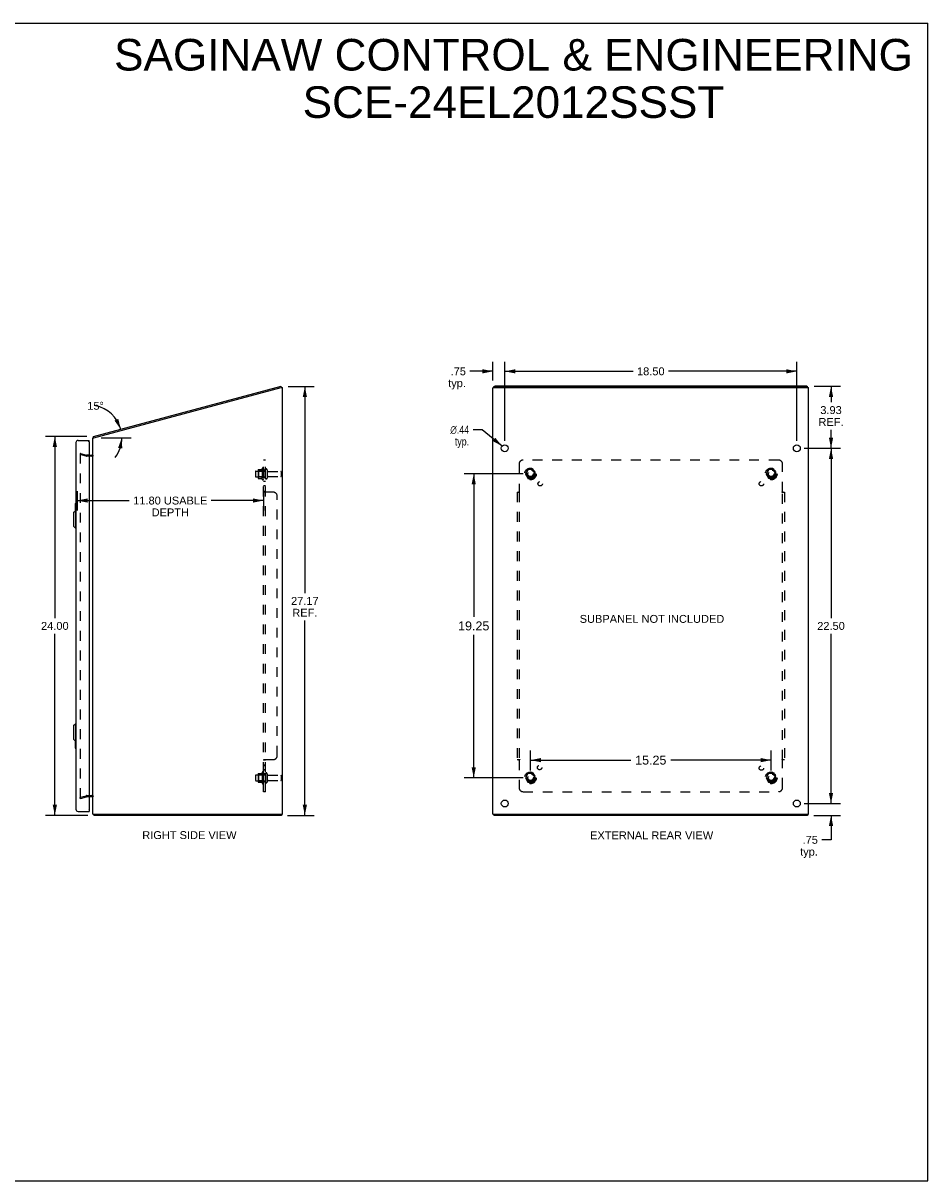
# Model space of a CAD drawing. Header units: inches. Extents: x 0 to 113, y 0 to 73.
# Tile 6 of 6: x 56 to 113, y 0 to 73. Entities that reach past the tile are written whole.
import ezdxf

# ---------------------------------------------------------------- set-up
doc = ezdxf.new("R2010")
doc.units = ezdxf.units.IN
doc.header["$LTSCALE"] = 6.233333
doc.header["$MEASUREMENT"] = 0
doc.linetypes.add('HIDDEN', pattern=[0.2, 0.1, -0.1])
doc.layers.get('0').update_dxf_attribs({"linetype": 'CONTINUOUS'})
for name, color, linetype in [('DEFAULT_2', 8, 'HIDDEN'), ('DIMENSIONS', 7, 'CONTINUOUS'), ('DOOR_ASSEMBLY', 7, 'CONTINUOUS'), ('SUBPANEL', 7, 'CONTINUOUS')]:
    doc.layers.add(name, color=color, linetype=linetype)
doc.styles.get("Standard").update_dxf_attribs({"font": 'arial.ttf'})
doc.styles.add('TEXTSTYLE_1', font='gdt', dxfattribs={"width": 0.8})
doc.dimstyles.new('DIMSTYLE_1', dxfattribs={"dimtxt": 0.5, "dimasz": 0.666667, "dimexe": 0.09, "dimexo": 0.07, "dimgap": 0.0375, "dimtad": 0, "dimtih": 1, "dimtoh": 1, "dimzin": 4, "dimdsep": 46, "dimtxsty": 'Standard', "dimblk": '_FILLED', "dimblk1": '_FILLED', "dimblk2": '_FILLED', "dimcen": 0.09, "dimazin": 1, "dimtfac": 1, "dimtdec": 3, "dimtofl": 0, "dimtmove": 0, "dimatfit": 3, "dimldrblk": '_FILLED', "dimfxl": 0, "dimtolj": 1, "dimtzin": 4, "dimarcsym": 0})
doc.dimstyles.new('DIMSTYLE_2', dxfattribs={"dimtxt": 0.5, "dimasz": 0.666667, "dimexe": 0.09, "dimexo": 0.07, "dimgap": 0.0375, "dimtad": 0, "dimtih": 1, "dimtoh": 1, "dimdec": 0, "dimzin": 4, "dimdsep": 46, "dimtxsty": 'Standard', "dimblk": '_FILLED', "dimblk1": '_FILLED', "dimblk2": '_FILLED', "dimcen": 0.09, "dimadec": 0, "dimazin": 1, "dimtfac": 1, "dimtdec": 3, "dimtofl": 0, "dimtmove": 0, "dimatfit": 3, "dimldrblk": '_FILLED', "dimfxl": 0, "dimtolj": 1, "dimtzin": 4, "dimarcsym": 0})
doc.dimstyles.new('DIMSTYLE_3', dxfattribs={"dimtxt": 0.566667, "dimasz": 0.666667, "dimexe": 0.09, "dimexo": 0.07, "dimgap": 0.0425, "dimtad": 0, "dimtih": 1, "dimtoh": 1, "dimzin": 4, "dimdsep": 46, "dimtxsty": 'Standard', "dimblk": '_FILLED', "dimblk1": '_FILLED', "dimblk2": '_FILLED', "dimcen": 0.09, "dimazin": 1, "dimtfac": 1, "dimtdec": 3, "dimtofl": 0, "dimtmove": 0, "dimatfit": 3, "dimldrblk": '_FILLED', "dimfxl": 0, "dimtolj": 1, "dimtzin": 4, "dimarcsym": 0})
doc.dimstyles.new('DIMSTYLE_4', dxfattribs={"dimtxt": 0.5, "dimasz": 0.666667, "dimexe": 0.09, "dimexo": 0.07, "dimgap": 0.09, "dimtad": 0, "dimtih": 1, "dimtoh": 1, "dimzin": 4, "dimdsep": 46, "dimtxsty": 'Standard', "dimblk": '_FILLED', "dimblk1": '_FILLED', "dimblk2": '_FILLED', "dimcen": 0.09, "dimazin": 1, "dimtfac": 1, "dimtdec": 3, "dimtofl": 0, "dimtmove": 0, "dimatfit": 1, "dimldrblk": '_FILLED', "dimfxl": 0, "dimtolj": 1, "dimtzin": 4, "dimarcsym": 0})

# ---------------------------------------------------------------- blocks, each defined once
blk = doc.blocks.new('_FILLED')
at = {"color": 0, "linetype": 'ByBlock'}
blk.add_solid([(0, 0), (-1, 0.2), (-1, -0.2)], dxfattribs=at)
blk = doc.blocks.new('*D1')
at = {"layer": 'DIMENSIONS', "color": 2, "linetype": 'Continuous'}
for p, q in [((60.059, 47.154), (57.43, 47.154)), ((58.03, 47.154), (58.03, 35.653)), ((58.03, 23.152), (58.03, 34.653)), ((60.119, 23.152), (57.43, 23.152))]:
    blk.add_line(p, q, dxfattribs=at)
at = {"layer": 'DIMENSIONS', "color": 2, "linetype": 'Continuous', "xscale": 0.6666666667, "yscale": 0.6666666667, "zscale": 0.6666666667}
for p, rotation in [((58.03, 47.154), 90), ((58.03, 23.152), 270)]:
    blk.add_blockref('_FILLED', p, dxfattribs=dict(at, rotation=rotation))
at = {"layer": 'DIMENSIONS', "color": 2, "linetype": 'Continuous', "insert": (58.03, 35.403), "char_height": 0.5, "width": 1.74721, "attachment_point": 2, "line_spacing_factor": 0.9}
blk.add_mtext('24.00', dxfattribs=at)
blk = doc.blocks.new('*D3')
at = {"layer": 'DIMENSIONS', "color": 2, "linetype": 'Continuous'}
blk.add_line((60.969, 47.07), (62.875, 47.07), dxfattribs=at)
for start, end in [(15, 78.98837), (322.96261, 360)]:
    blk.add_arc((60.213, 47.07), 2.063, start, end, dxfattribs=at)
for points in [[(61.81, 48.157), (62.205, 47.604), (62.053, 48.266)], [(62.3, 46.39), (62.275, 47.07), (62.037, 46.433)]]:
    blk.add_solid(points, dxfattribs=at)
at = {"layer": 'DIMENSIONS', "color": 2, "linetype": 'Continuous', "insert": (60.607, 49.345), "char_height": 0.5, "width": 1.11029, "attachment_point": 2, "line_spacing_factor": 0.9}
blk.add_mtext('15\\fgdt;{\\fgdt;~}', dxfattribs=at)
blk = doc.blocks.new('*D4')
at = {"layer": 'DIMENSIONS', "color": 2, "linetype": 'Continuous'}
for p, q in [((87.691, 44.777), (83.966, 44.777)), ((84.566, 44.777), (84.566, 35.718)), ((84.566, 25.527), (84.566, 34.585)), ((87.691, 25.527), (83.966, 25.527))]:
    blk.add_line(p, q, dxfattribs=at)
at = {"layer": 'DIMENSIONS', "color": 2, "linetype": 'Continuous', "xscale": 0.6666666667, "yscale": 0.6666666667, "zscale": 0.6666666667}
for p, rotation in [((84.566, 44.777), 90), ((84.566, 25.527), 270)]:
    blk.add_blockref('_FILLED', p, dxfattribs=dict(at, rotation=rotation))
at = {"layer": 'DIMENSIONS', "color": 2, "linetype": 'Continuous', "insert": (84.566, 35.435), "char_height": 0.5667, "width": 1.98017, "attachment_point": 2, "line_spacing_factor": 0.9}
blk.add_mtext('19.25', dxfattribs=at)
blk = doc.blocks.new('*D5')
at = {"layer": 'DIMENSIONS', "color": 2, "linetype": 'Continuous'}
for p, q in [((88.158, 25.993), (88.158, 27.25)), ((103.408, 25.993), (103.408, 27.25)), ((88.158, 26.65), (94.51, 26.65)), ((103.408, 26.65), (97.057, 26.65))]:
    blk.add_line(p, q, dxfattribs=at)
at = {"layer": 'DIMENSIONS', "color": 2, "linetype": 'Continuous', "xscale": 0.6666666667, "yscale": 0.6666666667, "zscale": 0.6666666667, "rotation": 180}
blk.add_blockref('_FILLED', (88.158, 26.65), dxfattribs=at)
at = {"layer": 'DIMENSIONS', "color": 2, "linetype": 'Continuous', "xscale": 0.6666666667, "yscale": 0.6666666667, "zscale": 0.6666666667}
blk.add_blockref('_FILLED', (103.408, 26.65), dxfattribs=at)
at = {"layer": 'DIMENSIONS', "color": 2, "linetype": 'Continuous', "insert": (95.783, 26.934), "char_height": 0.5667, "width": 1.98017, "attachment_point": 2, "line_spacing_factor": 0.9}
blk.add_mtext('15.25', dxfattribs=at)
blk = doc.blocks.new('*D6')
at = {"layer": 'DIMENSIONS', "color": 2, "linetype": 'Continuous'}
for p, q in [((85.783, 50.697), (85.783, 51.879)), ((86.533, 46.868), (86.533, 51.879)), ((85.783, 51.279), (84.322, 51.279)), ((86.533, 51.279), (87.866, 51.279))]:
    blk.add_line(p, q, dxfattribs=at)
at = {"layer": 'DIMENSIONS', "color": 2, "linetype": 'Continuous', "xscale": 0.6666666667, "yscale": 0.6666666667, "zscale": 0.6666666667}
blk.add_blockref('_FILLED', (85.783, 51.279), dxfattribs=at)
at = {"layer": 'DIMENSIONS', "color": 2, "linetype": 'Continuous', "xscale": 0.6666666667, "yscale": 0.6666666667, "zscale": 0.6666666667, "rotation": 180}
blk.add_blockref('_FILLED', (86.533, 51.279), dxfattribs=at)
at = {"layer": 'DIMENSIONS', "color": 2, "linetype": 'Continuous', "insert": (84.072, 51.529), "char_height": 0.5, "width": 1.12454, "attachment_point": 3, "line_spacing_factor": 0.9}
blk.add_mtext('.75\\Ptyp.', dxfattribs=at)
blk = doc.blocks.new('*D7')
at = {"layer": 'DIMENSIONS', "color": 2, "linetype": 'Continuous'}
for p, q in [((85.105, 47.582), (84.522, 47.582)), ((86.364, 46.541), (85.105, 47.582))]:
    blk.add_line(p, q, dxfattribs=at)
at = {"layer": 'DIMENSIONS', "color": 2, "linetype": 'Continuous', "xscale": 0.6666666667, "yscale": 0.6666666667, "zscale": 0.6666666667, "rotation": 320.4255308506}
blk.add_blockref('_FILLED', (86.364, 46.541), dxfattribs=at)
at = {"layer": 'DIMENSIONS', "color": 2, "linetype": 'Continuous', "insert": (84.272, 47.832), "char_height": 0.5, "width": 1.63693, "attachment_point": 3, "line_spacing_factor": 0.9, "style": 'TEXTSTYLE_1'}
blk.add_mtext('{\\fgdt;n}\\fArial;.44\\Ptyp.', dxfattribs=at)
blk = doc.blocks.new('*D9')
at = {"layer": 'DIMENSIONS', "color": 2, "linetype": 'Continuous'}
for p, q in [((107.2, 23.902), (107.2, 25.235)), ((105.5, 23.902), (107.8, 23.902)), ((106.107, 23.152), (107.8, 23.152)), ((107.2, 23.152), (107.2, 21.602)), ((107.2, 21.602), (106.617, 21.602))]:
    blk.add_line(p, q, dxfattribs=at)
at = {"layer": 'DIMENSIONS', "color": 2, "linetype": 'Continuous', "xscale": 0.6666666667, "yscale": 0.6666666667, "zscale": 0.6666666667}
for p, rotation in [((107.2, 23.902), 270), ((107.2, 23.152), 90)]:
    blk.add_blockref('_FILLED', p, dxfattribs=dict(at, rotation=rotation))
at = {"layer": 'DIMENSIONS', "color": 2, "linetype": 'Continuous', "insert": (106.367, 21.852), "char_height": 0.5, "width": 1.12454, "attachment_point": 3, "line_spacing_factor": 0.9}
blk.add_mtext('.75\\Ptyp.', dxfattribs=at)
blk = doc.blocks.new('*D12')
at = {"layer": 'DIMENSIONS', "color": 2, "linetype": 'Continuous'}
for p, q in [((59.445, 43.693), (59.445, 42.461)), ((71.243, 43.693), (71.243, 42.461)), ((59.445, 43.093), (62.748, 43.093)), ((71.243, 43.093), (67.939, 43.093))]:
    blk.add_line(p, q, dxfattribs=at)
at = {"layer": 'DIMENSIONS', "color": 2, "linetype": 'Continuous', "xscale": 0.6666666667, "yscale": 0.6666666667, "zscale": 0.6666666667, "rotation": 180}
blk.add_blockref('_FILLED', (59.445, 43.093), dxfattribs=at)
at = {"layer": 'DIMENSIONS', "color": 2, "linetype": 'Continuous', "xscale": 0.6666666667, "yscale": 0.6666666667, "zscale": 0.6666666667}
blk.add_blockref('_FILLED', (71.243, 43.093), dxfattribs=at)
at = {"layer": 'DIMENSIONS', "color": 2, "linetype": 'Continuous', "insert": (65.344, 43.343), "char_height": 0.5, "width": 4.69145, "attachment_point": 2, "line_spacing_factor": 0.9}
blk.add_mtext('11.80 USABLE\\PDEPTH', dxfattribs=at)
blk = doc.blocks.new('*D13')
at = {"layer": 'DIMENSIONS', "color": 2, "linetype": 'Continuous'}
for p, q in [((72.814, 50.321), (74.468, 50.321)), ((73.868, 50.321), (73.868, 37.236)), ((73.868, 23.152), (73.868, 35.486)), ((72.766, 23.152), (74.468, 23.152))]:
    blk.add_line(p, q, dxfattribs=at)
at = {"layer": 'DIMENSIONS', "color": 2, "linetype": 'Continuous', "xscale": 0.6666666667, "yscale": 0.6666666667, "zscale": 0.6666666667}
for p, rotation in [((73.868, 50.321), 90), ((73.868, 23.152), 270)]:
    blk.add_blockref('_FILLED', p, dxfattribs=dict(at, rotation=rotation))
at = {"layer": 'DIMENSIONS', "color": 2, "linetype": 'Continuous', "insert": (73.868, 36.986), "char_height": 0.5, "width": 1.74721, "attachment_point": 2, "line_spacing_factor": 0.9}
blk.add_mtext('27.17\\PREF.', dxfattribs=at)
blk = doc.blocks.new('*D14')
at = {"layer": 'DIMENSIONS', "color": 2, "linetype": 'Continuous'}
for p, q in [((106.127, 50.329), (107.8, 50.329)), ((107.2, 50.329), (107.2, 49.322)), ((107.2, 46.402), (107.2, 47.572)), ((105.5, 46.402), (107.8, 46.402))]:
    blk.add_line(p, q, dxfattribs=at)
at = {"layer": 'DIMENSIONS', "color": 2, "linetype": 'Continuous', "xscale": 0.6666666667, "yscale": 0.6666666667, "zscale": 0.6666666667}
for p, rotation in [((107.2, 50.329), 90), ((107.2, 46.402), 270)]:
    blk.add_blockref('_FILLED', p, dxfattribs=dict(at, rotation=rotation))
at = {"layer": 'DIMENSIONS', "color": 2, "linetype": 'Continuous', "insert": (107.2, 49.072), "char_height": 0.5, "width": 1.58736, "attachment_point": 2, "line_spacing_factor": 0.9}
blk.add_mtext('3.93\\PREF.', dxfattribs=at)
blk = doc.blocks.new('*D15')
at = {"layer": 'DIMENSIONS', "color": 2, "linetype": 'Continuous'}
for p, q in [((105.5, 46.402), (107.8, 46.402)), ((107.2, 46.402), (107.2, 35.652)), ((107.2, 23.902), (107.2, 34.652)), ((105.5, 23.902), (107.8, 23.902))]:
    blk.add_line(p, q, dxfattribs=at)
at = {"layer": 'DIMENSIONS', "color": 2, "linetype": 'Continuous', "xscale": 0.6666666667, "yscale": 0.6666666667, "zscale": 0.6666666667}
for p, rotation in [((107.2, 46.402), 90), ((107.2, 23.902), 270)]:
    blk.add_blockref('_FILLED', p, dxfattribs=dict(at, rotation=rotation))
at = {"layer": 'DIMENSIONS', "color": 2, "linetype": 'Continuous', "insert": (107.2, 35.402), "char_height": 0.5, "width": 1.74721, "attachment_point": 2, "line_spacing_factor": 0.9}
blk.add_mtext('22.50', dxfattribs=at)
blk = doc.blocks.new('*D16')
at = {"layer": 'DIMENSIONS', "color": 2, "linetype": 'Continuous'}
for p, q in [((86.533, 46.868), (86.533, 51.879)), ((105.033, 46.868), (105.033, 51.879)), ((86.533, 51.279), (94.659, 51.279)), ((105.033, 51.279), (96.907, 51.279))]:
    blk.add_line(p, q, dxfattribs=at)
at = {"layer": 'DIMENSIONS', "color": 2, "linetype": 'Continuous', "xscale": 0.6666666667, "yscale": 0.6666666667, "zscale": 0.6666666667, "rotation": 180}
blk.add_blockref('_FILLED', (86.533, 51.279), dxfattribs=at)
at = {"layer": 'DIMENSIONS', "color": 2, "linetype": 'Continuous', "xscale": 0.6666666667, "yscale": 0.6666666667, "zscale": 0.6666666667}
blk.add_blockref('_FILLED', (105.033, 51.279), dxfattribs=at)
at = {"layer": 'DIMENSIONS', "color": 2, "linetype": 'Continuous', "insert": (95.783, 51.529), "char_height": 0.5, "width": 1.74721, "attachment_point": 2, "line_spacing_factor": 0.9}
blk.add_mtext('18.50', dxfattribs=at)

msp = doc.modelspace()

# ---------------------------------------------------------------- linework, layer by layer
at = {"color": 7, "linetype": 'Continuous'}
for p, q in [((0, 73.333), (113.333, 73.333)), ((113.333, 0), (113.333, 73.333)), ((72.396, 50.257), (72.373, 50.251)), ((72.396, 50.257), (72.376, 50.329)), ((85.846, 50.249), (85.846, 50.314)), ((105.66, 50.257), (85.906, 50.257)), ((105.72, 50.249), (105.72, 50.314)), ((60.506, 47.071), (60.487, 47.143)), ((72.38, 23.227), (72.38, 23.152)), ((85.846, 23.227), (85.846, 23.152)), ((105.72, 23.227), (105.72, 23.152)), ((0, 0), (113.333, 0))]:
    msp.add_line(p, q, dxfattribs=at)
at = {"color": 3, "linetype": 'Continuous'}
for p, q in [((60.487, 47.143), (72.376, 50.329)), ((60.503, 47.07), (72.368, 50.249)), ((72.368, 50.249), (72.443, 50.249)), ((72.443, 23.227), (72.443, 50.249)), ((85.783, 23.227), (85.783, 50.23)), ((85.801, 50.249), (105.765, 50.249)), ((105.66, 50.329), (85.906, 50.329)), ((105.783, 23.227), (105.783, 50.23)), ((60.443, 23.227), (60.443, 47.07)), ((60.443, 47.07), (60.503, 47.07)), ((60.195, 45.977), (60.373, 45.977)), ((60.373, 24.327), (60.195, 24.327)), ((60.443, 23.227), (72.443, 23.227)), ((60.493, 23.175), (60.495, 23.168)), ((72.38, 23.152), (60.506, 23.152)), ((85.783, 23.227), (105.783, 23.227)), ((105.72, 23.152), (85.846, 23.152))]:
    msp.add_line(p, q, dxfattribs=at)
for points in [[(85.846, 50.314), (85.846, 50.315), (85.847, 50.316), (85.847, 50.317), (85.848, 50.318), (85.849, 50.319), (85.851, 50.32), (85.852, 50.32), (85.854, 50.321), (85.856, 50.322), (85.858, 50.323), (85.861, 50.324), (85.864, 50.325), (85.867, 50.325), (85.87, 50.326), (85.873, 50.327), (85.876, 50.327), (85.88, 50.328), (85.883, 50.328), (85.887, 50.328), (85.891, 50.329), (85.894, 50.329), (85.898, 50.329), (85.902, 50.329), (85.906, 50.329)], [(105.66, 50.329), (105.664, 50.329), (105.668, 50.329), (105.672, 50.329), (105.676, 50.329), (105.679, 50.328), (105.683, 50.328), (105.687, 50.328), (105.69, 50.327), (105.693, 50.327), (105.697, 50.326), (105.7, 50.325), (105.703, 50.325), (105.705, 50.324), (105.708, 50.323), (105.71, 50.322), (105.712, 50.321), (105.714, 50.32), (105.716, 50.32), (105.717, 50.319), (105.718, 50.318), (105.719, 50.317), (105.72, 50.316), (105.72, 50.315), (105.72, 50.314)], [(60.474, 47.111), (60.475, 47.112), (60.476, 47.113), (60.477, 47.115), (60.477, 47.117), (60.478, 47.119), (60.478, 47.121), (60.479, 47.123), (60.479, 47.125), (60.48, 47.129)], [(60.48, 47.129), (60.48, 47.131), (60.481, 47.133), (60.481, 47.135), (60.481, 47.136), (60.482, 47.138), (60.482, 47.139), (60.483, 47.14), (60.484, 47.141), (60.485, 47.142), (60.485, 47.143), (60.486, 47.143), (60.487, 47.143)], [(60.484, 23.195), (60.485, 23.194), (60.486, 23.192), (60.487, 23.191), (60.488, 23.189), (60.489, 23.187), (60.49, 23.184), (60.491, 23.182), (60.492, 23.18), (60.493, 23.177), (60.493, 23.175)], [(60.495, 23.168), (60.496, 23.166), (60.496, 23.164), (60.497, 23.162), (60.498, 23.16), (60.498, 23.159), (60.499, 23.157), (60.5, 23.156), (60.5, 23.155), (60.501, 23.154), (60.502, 23.153), (60.502, 23.153), (60.503, 23.152), (60.504, 23.152), (60.505, 23.152), (60.506, 23.152)]]:
    msp.add_lwpolyline(points, dxfattribs=at)
at = {"color": 7, "linetype": 'Continuous'}
for points in [[(85.906, 50.257), (85.902, 50.257), (85.898, 50.257), (85.894, 50.256), (85.891, 50.256), (85.887, 50.256), (85.883, 50.256), (85.88, 50.255), (85.876, 50.255), (85.873, 50.254), (85.87, 50.253), (85.867, 50.253), (85.864, 50.252), (85.861, 50.251), (85.858, 50.251), (85.856, 50.25), (85.855, 50.249)], [(105.712, 50.249), (105.71, 50.25), (105.708, 50.251), (105.705, 50.251), (105.703, 50.252), (105.7, 50.253), (105.697, 50.253), (105.693, 50.254), (105.69, 50.255), (105.687, 50.255), (105.683, 50.256), (105.679, 50.256), (105.676, 50.256), (105.672, 50.256), (105.668, 50.257), (105.664, 50.257), (105.66, 50.257)]]:
    msp.add_lwpolyline(points, dxfattribs=at)
at = {"color": 3, "linetype": 'Continuous'}
for centre in [(86.533, 46.402), (105.033, 46.402), (86.533, 23.902), (105.033, 23.902)]:
    msp.add_circle(centre, 0.219, dxfattribs=at)
for centre, radius, start, end in [((60.588, 47.02), 0.145, 141.32814, 159.95235), ((60.373, 46.047), 0.07, 270, 360), ((60.373, 24.257), 0.07, 0, 90), ((60.588, 23.297), 0.145, 208.87369, 224.60138)]:
    msp.add_arc(centre, radius, start, end, dxfattribs=at)
for centre, start_param, end_param in [((85.928, 50.23), 2.637791, 3.141593), ((105.638, 50.23), 0, 0.503802)]:
    msp.add_ellipse(centre, major_axis=(0.145, 0), ratio=0.267949, start_param=start_param, end_param=end_param, dxfattribs=at)
at = {"layer": 'DEFAULT_2', "color": 8, "linetype": 'HIDDEN'}
for p, q in [((59.649, 46.081), (59.63, 46.008)), ((59.63, 46.062), (59.63, 46.06)), ((59.63, 46.06), (59.63, 24.243)), ((60.014, 45.906), (59.63, 46.008)), ((59.645, 46.075), (59.644, 46.075)), ((59.649, 46.081), (60.034, 45.978)), ((60.195, 45.977), (60.044, 45.977)), ((60.373, 45.902), (60.044, 45.902)), ((70.743, 44.93), (70.743, 44.624)), ((70.773, 44.96), (71.368, 44.96)), ((70.907, 45.032), (70.907, 44.521)), ((70.927, 44.96), (70.907, 44.98)), ((70.917, 45.054), (71.145, 45.054)), ((70.927, 44.96), (70.927, 44.593)), ((71.223, 44.96), (70.927, 44.96)), ((71.173, 45.132), (71.173, 44.421)), ((71.223, 44.96), (71.243, 44.98)), ((71.223, 44.96), (71.223, 44.593)), ((71.243, 45.111), (71.243, 44.442)), ((71.368, 44.512), (71.368, 45.041)), ((71.474, 45.041), (71.474, 44.512)), ((71.536, 44.943), (72.338, 44.943)), ((72.368, 44.913), (72.368, 44.641)), ((87.995, 45.049), (87.841, 44.782)), ((87.841, 44.772), (87.995, 44.504)), ((88.313, 45.054), (88.004, 45.054)), ((88.476, 44.782), (88.321, 45.049)), ((88.321, 44.504), (88.476, 44.772)), ((103.245, 45.049), (103.091, 44.782)), ((103.091, 44.772), (103.245, 44.504)), ((103.563, 45.054), (103.254, 45.054)), ((103.726, 44.782), (103.571, 45.049)), ((103.571, 44.504), (103.726, 44.772)), ((70.773, 44.594), (71.368, 44.594)), ((70.927, 44.593), (70.907, 44.573)), ((70.917, 44.499), (71.145, 44.499)), ((71.223, 44.593), (70.927, 44.593)), ((71.223, 44.593), (71.243, 44.573)), ((71.536, 44.611), (72.338, 44.611)), ((88.313, 44.499), (88.004, 44.499)), ((103.563, 44.499), (103.254, 44.499)), ((70.743, 25.68), (70.743, 25.374)), ((70.773, 25.71), (71.368, 25.71)), ((70.907, 25.782), (70.907, 25.271)), ((70.927, 25.71), (70.907, 25.73)), ((70.917, 25.804), (71.145, 25.804)), ((71.223, 25.71), (70.927, 25.71)), ((70.927, 25.71), (70.927, 25.343)), ((71.173, 25.882), (71.173, 25.171)), ((71.223, 25.71), (71.243, 25.73)), ((71.223, 25.71), (71.223, 25.343)), ((71.243, 25.861), (71.243, 25.192)), ((71.368, 25.791), (71.368, 25.262)), ((71.474, 25.791), (71.474, 25.262)), ((71.536, 25.693), (72.338, 25.693)), ((87.995, 25.799), (87.841, 25.532)), ((88.313, 25.804), (88.004, 25.804)), ((88.476, 25.532), (88.321, 25.799)), ((103.245, 25.799), (103.091, 25.532)), ((103.563, 25.804), (103.254, 25.804)), ((103.726, 25.532), (103.571, 25.799)), ((70.773, 25.344), (71.368, 25.344)), ((70.927, 25.343), (70.907, 25.323)), ((70.917, 25.249), (71.145, 25.249)), ((71.223, 25.343), (70.927, 25.343)), ((71.223, 25.343), (71.243, 25.323)), ((71.536, 25.361), (72.338, 25.361)), ((72.368, 25.663), (72.368, 25.391)), ((87.841, 25.522), (87.995, 25.254)), ((88.313, 25.249), (88.004, 25.249)), ((88.321, 25.254), (88.476, 25.522)), ((103.091, 25.522), (103.245, 25.254)), ((103.563, 25.249), (103.254, 25.249)), ((103.571, 25.254), (103.726, 25.522)), ((59.63, 24.295), (60.014, 24.398)), ((59.649, 24.222), (59.63, 24.295)), ((59.649, 24.222), (60.034, 24.325)), ((60.044, 24.402), (60.373, 24.402)), ((60.195, 24.327), (60.044, 24.327))]:
    msp.add_line(p, q, dxfattribs=at)
for points in [[(59.644, 46.075), (59.642, 46.075), (59.641, 46.075), (59.639, 46.074), (59.638, 46.074), (59.637, 46.073), (59.636, 46.072), (59.634, 46.071), (59.633, 46.07), (59.633, 46.069), (59.632, 46.068), (59.631, 46.066), (59.631, 46.065), (59.63, 46.063), (59.63, 46.062)], [(59.648, 46.075), (59.647, 46.075), (59.645, 46.075), (59.645, 46.075)], [(59.63, 24.243), (59.63, 24.241), (59.63, 24.24), (59.631, 24.238), (59.631, 24.237), (59.632, 24.235)], [(59.645, 24.228), (59.644, 24.228), (59.642, 24.228), (59.641, 24.228), (59.639, 24.229), (59.638, 24.229), (59.637, 24.23), (59.636, 24.231), (59.634, 24.232), (59.633, 24.233), (59.633, 24.234), (59.632, 24.235)], [(59.648, 24.228), (59.647, 24.228), (59.645, 24.228), (59.645, 24.228)]]:
    msp.add_lwpolyline(points, dxfattribs=at)
for centre, radius in [((88.158, 44.777), 0.372), ((88.158, 44.777), 0.356), ((88.158, 44.777), 0.318), ((88.158, 44.777), 0.204), ((88.158, 44.777), 0.183), ((88.158, 44.777), 0.183), ((88.158, 44.777), 0.166), ((103.408, 44.777), 0.372), ((103.408, 44.777), 0.356), ((103.408, 44.777), 0.318), ((103.408, 44.777), 0.204), ((103.408, 44.777), 0.183), ((103.408, 44.777), 0.183), ((103.408, 44.777), 0.166), ((88.158, 25.527), 0.372), ((88.158, 25.527), 0.356), ((88.158, 25.527), 0.318), ((88.158, 25.527), 0.204), ((88.158, 25.527), 0.183), ((88.158, 25.527), 0.183), ((88.158, 25.527), 0.166), ((103.408, 25.527), 0.372), ((103.408, 25.527), 0.356), ((103.408, 25.527), 0.318), ((103.408, 25.527), 0.204), ((103.408, 25.527), 0.183), ((103.408, 25.527), 0.183), ((103.408, 25.527), 0.166)]:
    msp.add_circle(centre, radius, dxfattribs=at)
for centre, radius, start, end in [((60.044, 46.017), 0.115, 255, 270), ((60.044, 46.017), 0.04, 255, 270), ((60.373, 46.047), 0.145, 270, 321.24508), ((70.773, 44.93), 0.03, 90, 180), ((70.917, 45.044), 0.01, 90, 174.80617), ((71.048, 45.032), 0.141, 174.79195, 180), ((71.126, 45.064), 0.01, 270, 336.03207), ((71.773, 44.777), 0.698, 149.33687, 156.03207), ((71.204, 45.111), 0.0384, 0, 145.55034), ((71.421, 45.041), 0.053, 0, 180), ((71.536, 45.005), 0.0625, 180, 270), ((72.338, 44.913), 0.03, 0, 90), ((87.849, 44.777), 0.01, 150.01268, 209.98829), ((88.004, 45.044), 0.01, 90.01235, 149.98915), ((88.313, 45.044), 0.01, 30.01204, 89.98872), ((88.467, 44.777), 0.01, 330.01268, 29.98829), ((103.099, 44.777), 0.01, 150.01268, 209.98829), ((103.254, 45.044), 0.01, 90.01235, 149.98915), ((103.563, 45.044), 0.01, 30.01204, 89.98872), ((103.717, 44.777), 0.01, 330.01268, 29.98829), ((70.773, 44.624), 0.03, 180, 270), ((71.048, 44.521), 0.141, 180, 185.20805), ((70.917, 44.509), 0.01, 185.19383, 270), ((71.126, 44.489), 0.01, 23.96793, 90), ((71.773, 44.777), 0.698, 203.96793, 210.66313), ((71.204, 44.442), 0.0384, 214.44966, 360), ((71.421, 44.512), 0.053, 180, 360), ((71.536, 44.548), 0.0625, 90, 180), ((72.338, 44.641), 0.03, 270, 360), ((88.004, 44.509), 0.01, 210.01204, 269.98872), ((88.313, 44.509), 0.01, 270.01235, 329.98915), ((103.254, 44.509), 0.01, 210.01204, 269.98872), ((103.563, 44.509), 0.01, 270.01235, 329.98915), ((70.773, 25.68), 0.03, 90, 180), ((70.917, 25.794), 0.01, 90, 174.80617), ((71.048, 25.782), 0.141, 174.79195, 180), ((71.126, 25.814), 0.01, 270, 336.03207), ((71.773, 25.527), 0.698, 149.33687, 156.03207), ((71.204, 25.861), 0.0384, 0, 145.55034), ((71.421, 25.791), 0.053, 0, 180), ((71.536, 25.755), 0.0625, 180, 270), ((72.338, 25.663), 0.03, 0, 90), ((88.004, 25.794), 0.01, 90.01235, 149.98915), ((88.313, 25.794), 0.01, 30.01204, 89.98872), ((103.254, 25.794), 0.01, 90.01235, 149.98915), ((103.563, 25.794), 0.01, 30.01204, 89.98872), ((70.773, 25.374), 0.03, 180, 270), ((71.048, 25.271), 0.141, 180, 185.20805), ((70.917, 25.259), 0.01, 185.19383, 270), ((71.126, 25.239), 0.01, 23.96793, 90), ((71.773, 25.527), 0.698, 203.96793, 210.66313), ((71.204, 25.192), 0.0384, 214.44966, 360), ((71.421, 25.262), 0.053, 180, 360), ((71.536, 25.298), 0.0625, 90, 180), ((72.338, 25.391), 0.03, 270, 360), ((87.849, 25.527), 0.01, 150.01268, 209.98829), ((88.004, 25.259), 0.01, 210.01204, 269.98872), ((88.313, 25.259), 0.01, 270.01235, 329.98915), ((88.467, 25.527), 0.01, 330.01268, 29.98829), ((103.099, 25.527), 0.01, 150.01268, 209.98829), ((103.254, 25.259), 0.01, 210.01204, 269.98872), ((103.563, 25.259), 0.01, 270.01235, 329.98915), ((103.717, 25.527), 0.01, 330.01268, 29.98829), ((60.044, 24.287), 0.115, 90, 105), ((60.044, 24.287), 0.04, 90, 105), ((60.373, 24.257), 0.145, 38.75492, 90)]:
    msp.add_arc(centre, radius, start, end, dxfattribs=at)
at = {"layer": 'DOOR_ASSEMBLY', "color": 3, "linetype": 'Continuous'}
for p, q in [((59.37, 46.767), (59.37, 23.537)), ((59.505, 46.902), (60.195, 46.902)), ((60.195, 46.812), (60.195, 23.492)), ((59.505, 23.402), (60.195, 23.402))]:
    msp.add_line(p, q, dxfattribs=at)
at = {"layer": 'DOOR_ASSEMBLY', "color": 7, "linetype": 'Continuous'}
for p, q in [((60.195, 46.827), (60.18, 46.827)), ((60.195, 46.827), (60.195, 46.902)), ((59.31, 42.887), (59.31, 42.432)), ((59.325, 42.902), (59.37, 42.902)), ((59.356, 42.802), (59.356, 42.452)), ((59.212, 42.334), (59.33, 42.452)), ((59.212, 42.334), (59.212, 41.468)), ((59.33, 42.452), (59.33, 41.35)), ((59.33, 42.452), (59.37, 42.452)), ((59.212, 41.468), (59.33, 41.35)), ((59.33, 41.35), (59.37, 41.35)), ((59.212, 28.834), (59.33, 28.952)), ((59.212, 28.834), (59.212, 27.968)), ((59.33, 28.952), (59.37, 28.952)), ((59.33, 28.952), (59.33, 27.85)), ((59.212, 27.968), (59.33, 27.85)), ((59.31, 27.871), (59.31, 27.417)), ((59.325, 27.402), (59.37, 27.402)), ((59.33, 27.85), (59.37, 27.85)), ((59.356, 27.85), (59.356, 27.502)), ((60.18, 23.477), (60.195, 23.477)), ((60.195, 23.477), (60.195, 23.402))]:
    msp.add_line(p, q, dxfattribs=at)
for points in [[(59.355, 42.838), (59.355, 42.832), (59.355, 42.826), (59.356, 42.82), (59.356, 42.814), (59.356, 42.808), (59.356, 42.802)], [(59.356, 27.502), (59.356, 27.495), (59.356, 27.489), (59.356, 27.483), (59.355, 27.477), (59.355, 27.471), (59.355, 27.465)]]:
    msp.add_lwpolyline(points, dxfattribs=at)
at = {"layer": 'DOOR_ASSEMBLY', "color": 3, "linetype": 'Continuous'}
for centre, radius, start, end in [((59.505, 46.767), 0.135, 90, 180), ((60.18, 46.812), 0.015, 0, 90), ((59.505, 23.537), 0.135, 180, 270), ((60.18, 23.492), 0.015, 270, 360)]:
    msp.add_arc(centre, radius, start, end, dxfattribs=at)
at = {"layer": 'DOOR_ASSEMBLY', "color": 7, "linetype": 'Continuous'}
for centre, start, end in [((59.325, 42.887), 90, 180), ((59.355, 42.887), 0, 90), ((59.325, 27.417), 180, 270), ((59.355, 27.417), 270, 360)]:
    msp.add_arc(centre, 0.015, start, end, dxfattribs=at)
at = {"layer": 'SUBPANEL', "color": 8, "linetype": 'HIDDEN'}
for p, q in [((71.243, 24.652), (71.243, 45.652)), ((71.368, 45.652), (71.243, 45.652)), ((71.368, 24.652), (71.368, 45.652)), ((103.877, 45.652), (87.689, 45.652)), ((71.368, 45.027), (71.243, 45.027)), ((87.439, 45.402), (87.439, 43.656)), ((104.127, 43.656), (104.127, 45.402)), ((71.368, 44.527), (71.243, 44.527)), ((71.368, 44.298), (71.243, 44.298)), ((71.368, 44.017), (71.243, 44.017)), ((71.368, 43.656), (71.243, 43.656)), ((71.296, 43.62), (71.295, 43.622)), ((71.868, 43.62), (71.296, 43.62)), ((72.118, 26.933), (72.118, 43.37)), ((87.314, 43.62), (87.314, 26.683)), ((87.314, 43.62), (87.48, 43.62)), ((87.437, 43.654), (87.439, 43.656)), ((87.439, 43.62), (87.439, 26.683)), ((104.086, 43.62), (104.252, 43.62)), ((104.108, 43.643), (104.114, 43.647)), ((104.127, 26.683), (104.127, 43.62)), ((104.252, 43.62), (104.252, 26.683)), ((71.243, 26.648), (71.243, 26.647)), ((71.368, 26.647), (71.243, 26.647)), ((71.262, 26.666), (71.259, 26.664)), ((71.286, 26.676), (71.283, 26.675)), ((71.289, 26.678), (71.286, 26.676)), ((71.293, 26.68), (71.291, 26.679)), ((71.296, 26.683), (71.295, 26.682)), ((71.296, 26.683), (71.868, 26.683)), ((71.368, 26.649), (71.368, 26.647)), ((71.37, 26.654), (71.37, 26.653)), ((71.385, 26.666), (71.384, 26.665)), ((71.389, 26.669), (71.388, 26.668)), ((71.393, 26.683), (71.393, 26.681)), ((87.314, 26.683), (87.48, 26.683)), ((87.439, 26.647), (87.439, 24.902)), ((87.458, 26.66), (87.452, 26.657)), ((104.086, 26.683), (104.252, 26.683)), ((104.129, 26.65), (104.127, 26.647)), ((104.127, 24.902), (104.127, 26.647)), ((71.368, 26.322), (71.243, 26.322)), ((71.368, 26.286), (71.243, 26.286)), ((71.368, 26.041), (71.243, 26.041)), ((71.368, 26.005), (71.243, 26.005)), ((71.368, 25.777), (71.243, 25.777)), ((71.368, 25.277), (71.243, 25.277)), ((71.368, 24.652), (71.243, 24.652)), ((87.689, 24.652), (103.877, 24.652))]:
    msp.add_line(p, q, dxfattribs=at)
for points in [[(71.262, 43.637), (71.259, 43.639), (71.256, 43.64), (71.254, 43.641), (71.251, 43.643), (71.249, 43.645), (71.247, 43.646), (71.246, 43.648), (71.245, 43.649), (71.244, 43.651), (71.243, 43.652), (71.243, 43.654), (71.243, 43.655), (71.243, 43.656)], [(71.256, 43.64), (71.254, 43.641), (71.251, 43.643)], [(71.271, 43.633), (71.268, 43.635), (71.265, 43.636), (71.262, 43.637)], [(71.295, 43.622), (71.293, 43.623), (71.291, 43.624), (71.289, 43.625), (71.286, 43.627), (71.283, 43.628), (71.28, 43.629), (71.277, 43.631), (71.271, 43.633)], [(71.293, 43.623), (71.291, 43.624), (71.289, 43.625), (71.286, 43.627), (71.283, 43.628), (71.28, 43.629)], [(71.372, 43.648), (71.37, 43.649), (71.37, 43.65), (71.369, 43.651), (71.368, 43.652), (71.368, 43.654), (71.368, 43.655), (71.368, 43.656)], [(71.373, 43.647), (71.372, 43.648), (71.37, 43.649)], [(71.381, 43.641), (71.378, 43.643), (71.376, 43.644), (71.375, 43.645), (71.373, 43.647)], [(71.385, 43.638), (71.384, 43.639), (71.382, 43.64), (71.381, 43.641)], [(71.389, 43.634), (71.388, 43.635), (71.387, 43.636), (71.385, 43.638)], [(71.393, 43.62), (71.393, 43.622), (71.394, 43.623), (71.394, 43.624), (71.394, 43.626), (71.393, 43.627), (71.393, 43.628), (71.393, 43.629), (71.392, 43.63), (71.391, 43.632), (71.39, 43.633), (71.389, 43.634), (71.388, 43.635)], [(71.393, 43.62), (71.393, 43.622), (71.394, 43.623), (71.394, 43.624)], [(87.401, 43.62), (87.403, 43.622), (87.404, 43.623), (87.406, 43.624), (87.408, 43.625), (87.409, 43.627), (87.411, 43.628), (87.412, 43.629), (87.414, 43.631), (87.415, 43.632), (87.417, 43.633), (87.418, 43.635), (87.419, 43.636), (87.421, 43.637), (87.426, 43.643)], [(87.426, 43.643), (87.428, 43.645), (87.429, 43.646), (87.431, 43.648), (87.433, 43.649), (87.434, 43.651), (87.436, 43.652), (87.437, 43.654)], [(87.458, 43.643), (87.452, 43.647), (87.45, 43.648), (87.449, 43.649), (87.447, 43.65), (87.445, 43.651), (87.443, 43.652), (87.442, 43.654), (87.441, 43.655), (87.439, 43.656)], [(87.48, 43.62), (87.48, 43.622), (87.479, 43.623), (87.479, 43.624), (87.478, 43.626), (87.477, 43.627), (87.476, 43.628), (87.475, 43.629), (87.474, 43.63), (87.473, 43.632), (87.472, 43.633), (87.471, 43.634), (87.47, 43.635), (87.468, 43.636), (87.467, 43.638), (87.465, 43.639), (87.463, 43.64), (87.462, 43.641), (87.46, 43.642), (87.458, 43.643)], [(104.086, 43.62), (104.086, 43.622), (104.087, 43.623), (104.088, 43.624), (104.088, 43.626), (104.089, 43.627), (104.09, 43.628), (104.091, 43.629), (104.092, 43.63), (104.093, 43.632), (104.094, 43.633), (104.095, 43.634), (104.097, 43.635), (104.098, 43.636), (104.099, 43.638), (104.101, 43.639), (104.103, 43.64), (104.104, 43.641), (104.106, 43.642), (104.108, 43.643)], [(104.114, 43.647), (104.116, 43.648), (104.118, 43.649), (104.119, 43.65), (104.121, 43.651), (104.123, 43.652), (104.124, 43.654), (104.126, 43.655), (104.127, 43.656)], [(104.138, 43.645), (104.137, 43.646), (104.135, 43.648), (104.134, 43.649), (104.132, 43.651), (104.13, 43.652), (104.129, 43.654), (104.127, 43.656)], [(104.146, 43.637), (104.142, 43.641), (104.138, 43.645)], [(104.165, 43.62), (104.164, 43.622), (104.162, 43.623), (104.16, 43.624), (104.159, 43.625), (104.157, 43.627), (104.155, 43.628), (104.154, 43.629), (104.152, 43.631), (104.151, 43.632), (104.15, 43.633), (104.148, 43.635), (104.147, 43.636), (104.146, 43.637)], [(71.259, 26.664), (71.256, 26.663), (71.254, 26.662), (71.251, 26.66), (71.249, 26.659), (71.247, 26.657), (71.246, 26.655), (71.245, 26.654), (71.244, 26.652), (71.243, 26.651), (71.243, 26.65), (71.243, 26.648), (71.243, 26.647)], [(71.277, 26.672), (71.271, 26.67), (71.268, 26.668), (71.265, 26.667), (71.262, 26.666)], [(71.283, 26.675), (71.28, 26.674), (71.277, 26.672)], [(71.296, 26.683), (71.295, 26.682), (71.293, 26.68), (71.291, 26.679), (71.289, 26.678)], [(71.378, 26.66), (71.376, 26.659), (71.375, 26.658), (71.373, 26.657), (71.372, 26.655), (71.37, 26.654), (71.37, 26.653), (71.369, 26.652), (71.368, 26.651), (71.368, 26.65), (71.368, 26.649), (71.368, 26.647)], [(71.375, 26.658), (71.373, 26.657), (71.372, 26.655)], [(71.393, 26.683), (71.393, 26.681), (71.394, 26.68), (71.394, 26.679), (71.394, 26.678), (71.393, 26.676), (71.393, 26.675), (71.393, 26.674), (71.392, 26.673), (71.391, 26.671), (71.39, 26.67), (71.389, 26.669), (71.388, 26.668), (71.387, 26.667), (71.385, 26.666), (71.384, 26.665), (71.382, 26.663), (71.381, 26.662), (71.378, 26.66)], [(71.394, 26.68), (71.394, 26.679), (71.394, 26.678)], [(87.401, 26.683), (87.403, 26.682), (87.404, 26.68), (87.406, 26.679), (87.408, 26.678), (87.409, 26.676), (87.411, 26.675), (87.412, 26.674), (87.414, 26.672), (87.415, 26.671), (87.417, 26.67), (87.418, 26.668), (87.419, 26.667), (87.421, 26.666)], [(87.421, 26.666), (87.425, 26.662), (87.428, 26.659)], [(87.428, 26.659), (87.429, 26.657), (87.431, 26.655), (87.433, 26.654), (87.434, 26.652), (87.436, 26.651), (87.437, 26.65), (87.439, 26.647)], [(87.452, 26.657), (87.45, 26.655), (87.449, 26.654), (87.447, 26.653), (87.445, 26.652), (87.443, 26.651), (87.442, 26.65), (87.441, 26.649), (87.439, 26.647)], [(87.48, 26.683), (87.48, 26.681), (87.479, 26.68), (87.479, 26.679), (87.478, 26.678), (87.477, 26.676), (87.476, 26.675), (87.475, 26.674), (87.474, 26.673), (87.473, 26.671), (87.472, 26.67), (87.471, 26.669), (87.47, 26.668), (87.468, 26.667), (87.467, 26.666), (87.465, 26.665), (87.463, 26.663), (87.462, 26.662), (87.46, 26.661), (87.458, 26.66)], [(104.086, 26.683), (104.086, 26.681), (104.087, 26.68), (104.088, 26.679), (104.088, 26.678), (104.089, 26.676), (104.09, 26.675), (104.091, 26.674), (104.092, 26.673), (104.093, 26.671), (104.094, 26.67), (104.095, 26.669), (104.097, 26.668), (104.098, 26.667), (104.099, 26.666), (104.101, 26.665), (104.103, 26.663), (104.104, 26.662), (104.106, 26.661), (104.108, 26.66), (104.112, 26.658)], [(104.112, 26.658), (104.114, 26.657), (104.116, 26.655), (104.118, 26.654), (104.119, 26.653), (104.121, 26.652), (104.123, 26.651), (104.124, 26.65), (104.126, 26.649), (104.127, 26.647)], [(104.14, 26.66), (104.138, 26.659), (104.137, 26.657), (104.135, 26.655), (104.134, 26.654), (104.132, 26.652), (104.13, 26.651), (104.129, 26.65)], [(104.165, 26.683), (104.164, 26.682), (104.162, 26.68), (104.16, 26.679), (104.159, 26.678), (104.157, 26.676), (104.155, 26.675), (104.154, 26.674), (104.152, 26.672), (104.151, 26.671), (104.15, 26.67), (104.148, 26.668), (104.147, 26.667), (104.146, 26.666), (104.14, 26.66)]]:
    msp.add_lwpolyline(points, dxfattribs=at)
for centre, radius in [((88.158, 44.777), 0.25), ((103.408, 44.777), 0.25), ((88.777, 44.158), 0.141), ((102.789, 44.158), 0.141), ((88.158, 25.527), 0.25), ((88.738, 26.182), 0.141), ((102.789, 26.145), 0.141), ((103.408, 25.527), 0.25)]:
    msp.add_circle(centre, radius, dxfattribs=at)
for centre, start, end in [((87.689, 45.402), 90, 180), ((103.877, 45.402), 0, 90), ((71.868, 43.37), 0, 90), ((71.868, 26.933), 270, 360), ((87.689, 24.902), 180, 270), ((103.877, 24.902), 270, 360)]:
    msp.add_arc(centre, 0.25, start, end, dxfattribs=at)

# ---------------------------------------------------------------- texts
at = {"layer": 'DIMENSIONS', "color": 2, "linetype": 'Continuous', "attachment_point": 2, "line_spacing_factor": 0.9}
for s, insert, char_height, width in [('SAGINAW CONTROL & ENGINEERING\\PSCE-24EL2012SSST', (87.084, 72.333), 2, 50.51301), ('SUBPANEL NOT INCLUDED', (95.858, 35.847), 0.5, 9.14312), ('RIGHT SIDE VIEW', (66.555, 22.15), 0.5, 5.96283), ('EXTERNAL REAR VIEW', (95.837, 22.136), 0.5, 7.78439)]:
    msp.add_mtext(s, dxfattribs=dict(at, insert=insert, char_height=char_height, width=width))

# ---------------------------------------------------------------- dimensions: what is measured, and where the dimension line sits
at = {"layer": 'DIMENSIONS', "color": 2, "linetype": 'Continuous'}
for base, p1, p2, text, picture, middle in [((86.533, 51.279), (85.783, 51.949), (86.533, 46.798), '<>\\Ptyp.', '*D6', (83.51, 50.904)), ((71.243, 43.093), (59.445, 42.391), (71.243, 42.391), '<> USABLE\\PDEPTH', '*D12', (65.344, 42.718))]:
    dim = msp.add_linear_dim(base=base, p1=p1, p2=p2, text=text, dimstyle='DIMSTYLE_1', dxfattribs=at)
    dim.commit()
    dim.dimension.update_dxf_attribs({"geometry": picture, "text_midpoint": middle, "dimtype": 160})
for base, p1, p2, dimstyle, picture, middle in [((105.033, 51.279), (86.533, 46.798), (105.033, 46.798), 'DIMSTYLE_1', '*D16', (95.804, 51.276)), ((103.408, 26.65), (88.158, 25.923), (103.408, 25.923), 'DIMSTYLE_3', '*D5', (95.809, 26.647))]:
    dim = msp.add_linear_dim(base=base, p1=p1, p2=p2, dimstyle=dimstyle, dxfattribs=at)
    dim.commit()
    dim.dimension.update_dxf_attribs({"geometry": picture, "text_midpoint": middle, "dimtype": 160})
for base, p1, p2, angle, text, picture, middle in [((73.868, 50.321), (72.696, 23.152), (72.744, 50.321), 90, '<>\\PREF.', '*D13', (73.868, 36.361)), ((107.2, 46.402), (106.057, 50.329), (105.43, 46.402), 270, '<>\\PREF.', '*D14', (107.2, 48.447)), ((107.2, 23.902), (106.037, 23.152), (105.43, 23.902), 90, '<>\\Ptyp.', '*D9', (105.805, 21.227))]:
    dim = msp.add_linear_dim(base=base, p1=p1, p2=p2, angle=angle, text=text, dimstyle='DIMSTYLE_1', dxfattribs=at)
    dim.commit()
    dim.dimension.update_dxf_attribs({"geometry": picture, "text_midpoint": middle, "dimtype": 160})
dim = msp.add_angular_dim_2l(base=(62.2577, 47.3392), line1=((60.8786, 47.0699), (60.8992, 47.0699)), line2=((62.1176, 47.5803), (62.1375, 47.5857)), dimstyle='DIMSTYLE_2', dxfattribs=at)
dim.commit()
dim.dimension.update_dxf_attribs({"geometry": '*D3', "text_midpoint": (60.6067, 49.0946), "dimtype": 162})
dim = msp.add_diameter_dim_2p(p1=(86.364, 46.541), p2=(86.702, 46.262), text='%%c<>\\Ptyp.', dimstyle='DIMSTYLE_4', override={"dimpost": '<>'}, dxfattribs=at)
dim.commit()
dim.dimension.update_dxf_attribs({"geometry": '*D7', "text_midpoint": (83.453, 47.207), "dimtype": 163})
for base, p1, p2, dimstyle, picture, middle in [((58.03, 23.152), (60.129, 47.154), (60.189, 23.152), 'DIMSTYLE_1', '*D1', (58.023, 35.15)), ((107.2, 23.902), (105.43, 46.402), (105.43, 23.902), 'DIMSTYLE_1', '*D15', (107.194, 35.149)), ((84.566, 25.527), (87.761, 44.777), (87.761, 25.527), 'DIMSTYLE_3', '*D4', (84.593, 35.148))]:
    dim = msp.add_linear_dim(base=base, p1=p1, p2=p2, angle=270, dimstyle=dimstyle, dxfattribs=at)
    dim.commit()
    dim.dimension.update_dxf_attribs({"geometry": picture, "text_midpoint": middle, "dimtype": 160})

doc.saveas('drawing.dxf')
